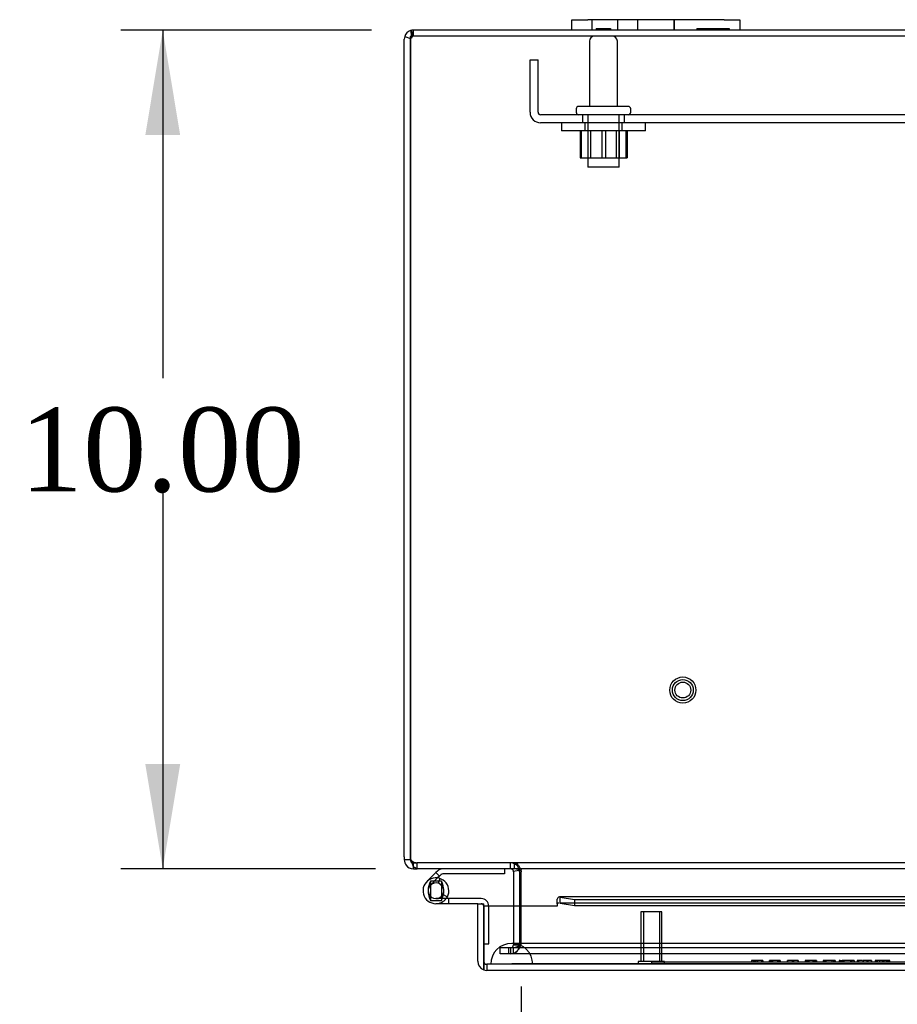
# Model space of a CAD drawing. Header units: inches. Extents: x 1 to 240, y -1 to 159.
# Tile 48 of 65: x 53 to 64, y 135 to 147. Entities that reach past the tile are written whole.
import ezdxf
from ezdxf.enums import TextEntityAlignment as Align
from ezdxf.lldxf.tags import DXFTag

# ---------------------------------------------------------------- set-up
doc = ezdxf.new("R2010")
doc.units = ezdxf.units.IN
doc.header["$MEASUREMENT"] = 0
for name, color, linetype in [('COM40679', 7, 'Continuous'), ('COM48603', 7, 'Continuous'), ('COM70220', 7, 'Continuous'), ('COM70726-4', 7, 'Continuous'), ('Default', 7, 'Continuous'), ('FET07720', 7, 'Continuous'), ('HNG10620-32B', 7, 'Continuous'), ('HNG10620-32C', 7, 'Continuous'), ('HNG10620-32P', 7, 'Continuous'), ('NTS166105', 7, 'Continuous'), ('QLB20184', 7, 'Continuous'), ('STD26089', 7, 'Continuous'), ('STD26258', 7, 'Continuous'), ('WAF25059', 7, 'Continuous')]:
    doc.layers.add(name, color=color, linetype=linetype)
doc.styles.add('SEACAD_Times_New_Roman', font='times.ttf')
tags = doc.linetypes.add('HIDDEN2', pattern=[0.1875, 0.125, -0.0625]).pattern_tags.tags
tags[6:7] = [DXFTag(74, 4), DXFTag(75, 0), DXFTag(340, '0'), DXFTag(46, 0.0), DXFTag(50, 0.0), DXFTag(44, 0.0), DXFTag(45, 0.0)]
tags[4:5] = [DXFTag(74, 4), DXFTag(75, 0), DXFTag(340, '0'), DXFTag(46, 0.0), DXFTag(50, 0.0), DXFTag(44, 0.0), DXFTag(45, 0.0)]
doc.dimstyles.new('HAMMOND_(STH_-_240x160)', dxfattribs={"dimtxt": 1, "dimasz": 1.25, "dimexe": 0.5, "dimexo": 0.5, "dimgap": 0.25, "dimtad": 0, "dimtih": 1, "dimtoh": 1, "dimlfac": 0.125, "dimzin": 0, "dimdsep": 46, "dimtxsty": 'SEACAD_Times_New_Roman', "dimblk1": '_SE_FILLED', "dimblk2": '_SE_FILLED', "dimsah": 1, "dimcen": 0.5, "dimadec": 0, "dimazin": 0, "dimtfac": 0.8, "dimtofl": 0, "dimtmove": 0, "dimatfit": 3, "dimfxl": 1, "dimtolj": 1, "dimtzin": 0, "dimarcsym": 0})

# ---------------------------------------------------------------- blocks, each defined once
blk = doc.blocks.new('SE7')
at = {"layer": 'COM40679', "color": 7, "linetype": 'HIDDEN2'}
for p, q in [((59.301, 145.73), (59.301, 146.355)), ((59.301, 146.355), (59.396, 146.355)), ((59.396, 145.73), (59.396, 146.355)), ((80.176, 145.7), (59.426, 145.7)), ((59.926, 145.7), (59.926, 145.605)), ((60.426, 145.605), (60.426, 145.7)), ((80.176, 145.605), (59.426, 145.605))]:
    blk.add_line(p, q, dxfattribs=at)
for radius in [0.125, 0.03]:
    blk.add_arc((59.426, 145.73), radius, 180, 270, dxfattribs=at)
at = {"layer": 'COM48603', "color": 7, "linetype": 'Continuous'}
for p, q in [((59.623, 136.294), (59.623, 136.349)), ((69.213, 136.374), (59.652, 136.374)), ((59.659, 136.373), (59.832, 136.343)), ((59.659, 136.302), (59.659, 136.373)), ((59.832, 136.343), (69.213, 136.343)), ((59.832, 136.343), (59.832, 136.272)), ((58.676, 136.294), (58.748, 136.294)), ((58.676, 135.607), (58.676, 136.294)), ((58.748, 135.607), (58.748, 136.294)), ((58.748, 136.266), (58.748, 135.607)), ((59.623, 136.266), (58.748, 136.266)), ((59.623, 136.294), (59.623, 136.266)), ((59.659, 136.302), (59.832, 136.272)), ((59.832, 136.272), (69.213, 136.272)), ((58.748, 135.607), (58.748, 135.506)), ((58.748, 135.506), (58.748, 135.607)), ((80.756, 135.499), (58.784, 135.499))]:
    blk.add_line(p, q, dxfattribs=at)
at = {"layer": 'COM48603', "color": 7, "linetype": 'HIDDEN2'}
for p, q in [((79.889, 136.302), (59.652, 136.302)), ((80.756, 135.571), (58.784, 135.571)), ((58.784, 135.571), (58.784, 135.499))]:
    blk.add_line(p, q, dxfattribs=at)
at = {"layer": 'COM48603', "color": 7, "linetype": 'Continuous'}
for centre, radius, start, end in [((59.652, 136.249), 0.0534, 100.0754, 122.4219), ((59.652, 136.249), 0.0534, 82.6265, 90.2336), ((58.784, 135.607), 0.108, 180, 250.5288), ((58.784, 135.607), 0.108, 250.5288, 270)]:
    blk.add_arc(centre, radius, start, end, dxfattribs=at)
at = {"layer": 'COM48603', "color": 7, "linetype": 'HIDDEN2'}
blk.add_arc((58.784, 135.607), 0.036, 180, 270, dxfattribs=at)
blk.add_ellipse((58.784, 135.607), major_axis=(0, 0.036), ratio=0.997813, start_param=1.570796, end_param=3.141593, dxfattribs=at)
at = {"layer": 'COM48603', "color": 7, "linetype": 'Continuous'}
blk.add_ellipse((58.784, 135.607), major_axis=(0, 0.108), ratio=0.997813, start_param=2.801756, end_param=3.141593, dxfattribs=at)
blk.add_open_spline([(59.659, 136.373), (59.653, 136.375), (59.647, 136.375), (59.635, 136.367), (59.629, 136.359), (59.623, 136.349)], degree=3, knots=[0, 0, 0, 0, 0.5, 0.5, 1, 1, 1, 1], dxfattribs=at)
at = {"layer": 'COM70220', "color": 7, "linetype": 'HIDDEN2'}
for p, q in [((59.332, 135.821), (59.082, 135.821)), ((80.27, 135.821), (59.332, 135.821)), ((59.082, 135.575), (58.833, 135.573)), ((58.833, 135.573), (58.833, 135.572)), ((59.332, 135.573), (58.833, 135.573)), ((59.332, 135.572), (58.833, 135.572)), ((59.331, 135.573), (59.082, 135.575)), ((59.332, 135.575), (59.082, 135.575)), ((59.331, 135.572), (59.331, 135.573)), ((80.27, 135.575), (59.332, 135.575)), ((80.27, 135.573), (59.332, 135.573)), ((80.27, 135.572), (59.332, 135.572))]:
    blk.add_line(p, q, dxfattribs=at)
blk.add_arc((59.082, 135.571), 0.25, 0, 180, dxfattribs=at)
at = {"layer": 'COM70726-4', "color": 7, "linetype": 'HIDDEN2'}
for p, q in [((57.894, 146.627), (57.894, 146.678)), ((57.909, 146.637), (57.909, 146.709)), ((81.693, 146.637), (57.909, 146.637)), ((57.909, 136.781), (57.956, 136.781)), ((57.909, 136.743), (57.909, 136.781)), ((57.956, 136.709), (57.956, 136.781)), ((81.646, 136.781), (57.956, 136.781)), ((59.068, 136.709), (59.068, 136.781)), ((59.115, 136.709), (59.115, 136.781)), ((59.168, 136.694), (59.174, 136.695)), ((59.194, 136.681), (59.194, 136.695)), ((59.104, 136.266), (59.104, 135.806)), ((59.176, 136.266), (59.176, 135.806)), ((59.194, 135.806), (59.194, 136.266)), ((58.946, 135.696), (58.946, 135.768)), ((59.023, 135.768), (58.946, 135.768)), ((59.043, 135.768), (59.023, 135.768)), ((59.088, 135.768), (59.043, 135.768)), ((59.043, 135.768), (59.043, 135.696)), ((59.068, 135.768), (59.068, 135.696)), ((80.515, 135.768), (59.088, 135.768)), ((59.101, 135.768), (59.101, 135.696)), ((59.104, 135.806), (59.104, 135.804)), ((59.176, 135.806), (59.104, 135.806)), ((59.104, 135.804), (59.176, 135.804)), ((59.176, 135.806), (59.176, 135.804)), ((59.193, 135.804), (59.194, 135.806)), ((59.023, 135.696), (58.946, 135.696)), ((59.043, 135.696), (59.023, 135.696)), ((59.088, 135.696), (59.043, 135.696)), ((80.515, 135.696), (59.088, 135.696))]:
    blk.add_line(p, q, dxfattribs=at)
at = {"layer": 'COM70726-4', "color": 7, "linetype": 'Continuous'}
for p, q in [((59.801, 146.709), (57.909, 146.709)), ((77.801, 146.709), (61.801, 146.709)), ((57.801, 136.851), (57.801, 146.601)), ((57.806, 146.633), (57.873, 146.612)), ((57.873, 146.601), (57.873, 146.633)), ((57.873, 146.612), (57.873, 146.601)), ((57.873, 136.851), (57.873, 146.601)), ((57.873, 146.601), (57.873, 136.851)), ((57.801, 136.851), (57.801, 136.817)), ((57.873, 136.817), (57.801, 136.817)), ((57.873, 136.817), (57.873, 136.851)), ((57.909, 136.709), (57.909, 136.743)), ((57.909, 136.709), (57.956, 136.709)), ((68.73, 136.709), (57.956, 136.709)), ((59.104, 136.681), (59.168, 136.694)), ((59.104, 136.673), (59.104, 136.266)), ((59.176, 136.673), (59.176, 136.266)), ((59.194, 136.681), (59.194, 136.673)), ((59.194, 136.266), (59.194, 136.673))]:
    blk.add_line(p, q, dxfattribs=at)
for centre, radius, start, end in [((57.909, 146.601), 0.108, 108.1223, 162.8887), ((57.909, 146.601), 0.108, 90, 108.1223), ((58.668, 146.827), 0.802, 188.8062, 192.7764), ((58.671, 146.827), 0.804, 188.7792, 192.7493), ((57.909, 146.601), 0.108, 162.8887, 180), ((57.909, 136.817), 0.108, 180, 216.9906), ((57.973, 136.851), 0.1, 180, 199.4457), ((57.909, 136.817), 0.036, 180, 216.9906), ((58.055, 136.844), 0.178, 188.7341, 211.1626), ((57.909, 136.817), 0.108, 216.9906, 270), ((59.068, 136.673), 0.036, 11.8196, 90), ((59.068, 136.673), 0.036, 0, 11.8196), ((59.105, 136.557), 0.153, 54.1401, 86.0637), ((59.068, 136.673), 0.108, 0, 11.8196)]:
    blk.add_arc(centre, radius, start, end, dxfattribs=at)
at = {"layer": 'COM70726-4', "color": 7, "linetype": 'HIDDEN2'}
for centre, radius, start, end in [((58.671, 146.827), 0.804, 188.7792, 190.4215), ((58.668, 146.827), 0.802, 188.8062, 190.4696), ((58.668, 146.827), 0.802, 192.7764, 194.0612), ((58.671, 146.827), 0.804, 192.7493, 194.0193), ((57.909, 146.601), 0.036, 90, 121.8857), ((57.909, 146.601), 0.036, 162.1888, 180), ((57.909, 146.601), 0.036, 121.8857, 162.1888), ((57.926, 136.845), 0.0541, 210.2275, 244.6436), ((57.909, 136.817), 0.036, 216.9906, 270), ((57.96, 136.901), 0.119, 241.5722, 268.4858), ((59.068, 136.673), 0.108, 11.8196, 90), ((59.068, 135.804), 0.108, 270, 0), ((59.068, 135.804), 0.036, 270, 0)]:
    blk.add_arc(centre, radius, start, end, dxfattribs=at)
at = {"layer": 'COM70726-4', "color": 7, "linetype": 'Continuous'}
blk.add_ellipse((57.909, 146.601), major_axis=(0, -0.108), ratio=0.996907, start_param=3.141593, end_param=3.457887, dxfattribs=at)
at = {"layer": 'COM70726-4', "color": 7, "linetype": 'HIDDEN2'}
for major_axis, start_param, end_param in [((0, -0.036), 3.141593, 3.698102), ((0, 0.036), 1.259933, 1.570796)]:
    blk.add_ellipse((57.909, 146.601), major_axis=major_axis, ratio=0.996907, start_param=start_param, end_param=end_param, dxfattribs=at)
at = {"layer": 'COM70726-4', "color": 7, "linetype": 'Continuous'}
for points, knots in [([(57.873, 146.633), (57.877, 146.636), (57.88, 146.639), (57.885, 146.647), (57.887, 146.651), (57.891, 146.658), (57.892, 146.662), (57.893, 146.67), (57.894, 146.673), (57.894, 146.683), (57.893, 146.689), (57.889, 146.696), (57.887, 146.698), (57.882, 146.702), (57.879, 146.703), (57.876, 146.704)], [0, 0, 0, 0, 0.125, 0.125, 0.25, 0.25, 0.375, 0.375, 0.5, 0.5, 0.75, 0.75, 0.875, 0.875, 1, 1, 1, 1]), ([(57.956, 136.709), (57.947, 136.709), (57.939, 136.713), (57.921, 136.728), (57.912, 136.739), (57.903, 136.752)], [0, 0, 0, 0, 0.5, 0.5, 1, 1, 1, 1])]:
    blk.add_open_spline(points, degree=3, knots=knots, dxfattribs=at)
at = {"layer": 'COM70726-4', "color": 7, "linetype": 'HIDDEN2'}
for points, knots in [([(57.875, 146.612), (57.878, 146.613), (57.881, 146.614), (57.886, 146.617), (57.889, 146.619), (57.892, 146.622), (57.894, 146.625), (57.894, 146.629), (57.892, 146.631), (57.89, 146.632)], [0, 0, 0, 0, 0.25, 0.25, 0.5, 0.5, 0.75, 0.75, 1, 1, 1, 1]), ([(59.115, 136.781), (59.122, 136.781), (59.129, 136.779), (59.142, 136.771), (59.148, 136.765), (59.162, 136.749), (59.168, 136.74), (59.181, 136.719), (59.188, 136.708), (59.194, 136.695)], [0, 0, 0, 0, 0.25, 0.25, 0.5, 0.5, 0.75, 0.75, 1, 1, 1, 1]), ([(59.193, 135.804), (59.185, 135.79), (59.177, 135.776), (59.162, 135.75), (59.155, 135.738), (59.139, 135.718), (59.132, 135.71), (59.117, 135.699), (59.109, 135.696), (59.101, 135.696)], [0, 0, 0, 0, 0.25, 0.25, 0.5, 0.5, 0.75, 0.75, 1, 1, 1, 1]), ([(59.193, 135.804), (59.177, 135.795), (59.162, 135.786), (59.132, 135.772), (59.117, 135.768), (59.101, 135.768)], [0, 0, 0, 0, 0.5, 0.5, 1, 1, 1, 1])]:
    blk.add_open_spline(points, degree=3, knots=knots, dxfattribs=at)
at = {"layer": 'FET07720', "color": 7, "linetype": 'Continuous'}
for p, q in [((59.801, 146.834), (59.989, 146.834)), ((59.801, 146.709), (59.801, 146.834)), ((61.614, 146.834), (59.989, 146.834)), ((61.614, 146.834), (61.801, 146.834)), ((61.801, 146.834), (61.801, 146.709)), ((59.989, 146.709), (59.801, 146.709)), ((61.614, 146.709), (59.989, 146.709)), ((61.801, 146.709), (61.614, 146.709))]:
    blk.add_line(p, q, dxfattribs=at)
at = {"layer": 'FET07720', "color": 7, "linetype": 'HIDDEN2'}
for p, q in [((60.036, 146.834), (60.036, 146.709)), ((60.348, 146.709), (60.348, 146.834)), ((60.583, 146.834), (60.583, 146.709)), ((60.583, 146.834), (60.583, 146.709)), ((61.019, 146.834), (61.019, 146.709)), ((61.02, 146.709), (61.02, 146.834)), ((60.091, 146.729), (60.091, 146.709)), ((60.091, 146.729), (60.21, 146.729)), ((60.12, 146.729), (60.12, 146.709)), ((60.207, 146.729), (60.207, 146.709)), ((60.21, 146.729), (60.21, 146.709)), ((60.21, 146.729), (60.227, 146.729)), ((60.227, 146.729), (60.227, 146.709)), ((60.227, 146.729), (60.262, 146.729)), ((60.262, 146.729), (60.262, 146.709)), ((61.291, 146.729), (61.291, 146.709)), ((61.291, 146.729), (61.414, 146.729)), ((61.356, 146.729), (61.356, 146.709)), ((61.4, 146.729), (61.4, 146.709)), ((61.414, 146.729), (61.414, 146.709)), ((61.414, 146.729), (61.523, 146.729)), ((61.445, 146.729), (61.445, 146.709)), ((61.454, 146.729), (61.454, 146.709)), ((61.514, 146.729), (61.514, 146.709)), ((61.523, 146.729), (61.523, 146.709)), ((61.523, 146.729), (61.568, 146.729)), ((61.554, 146.729), (61.554, 146.709)), ((61.568, 146.729), (61.568, 146.709)), ((61.568, 146.729), (61.676, 146.729)), ((61.612, 146.729), (61.612, 146.709)), ((61.676, 146.729), (61.676, 146.709))]:
    blk.add_line(p, q, dxfattribs=at)
at = {"layer": 'HNG10620-32B', "color": 7, "linetype": 'Continuous'}
for p, q in [((58.178, 136.666), (58.07, 136.557)), ((58.196, 136.683), (58.178, 136.666)), ((58.178, 136.666), (58.221, 136.623)), ((58.994, 136.709), (58.994, 136.649)), ((58.221, 136.623), (58.198, 136.601)), ((58.239, 136.641), (58.221, 136.623)), ((58.994, 136.649), (58.259, 136.649))]:
    blk.add_line(p, q, dxfattribs=at)
at = {"layer": 'HNG10620-32B', "color": 7, "linetype": 'HIDDEN2'}
for p, q in [((58.198, 136.601), (58.112, 136.514)), ((58.224, 136.595), (58.206, 136.538))]:
    blk.add_line(p, q, dxfattribs=at)
at = {"layer": 'HNG10620-32B', "color": 7, "linetype": 'Continuous'}
for centre, radius, start, end in [((58.259, 136.62), 0.089, 90, 135), ((58.259, 136.62), 0.029, 90, 135), ((58.178, 136.448), 0.154, 322.4281, 332.1819)]:
    blk.add_arc(centre, radius, start, end, dxfattribs=at)
at = {"layer": 'HNG10620-32B', "color": 7, "linetype": 'HIDDEN2'}
blk.add_arc((58.178, 136.448), 0.154, 270, 322.4281, dxfattribs=at)
at = {"layer": 'HNG10620-32C', "color": 7, "linetype": 'Continuous'}
for p, q in [((58.719, 136.354), (58.178, 136.354)), ((58.314, 136.376), (58.261, 136.404)), ((58.676, 136.294), (58.178, 136.294)), ((58.748, 135.814), (58.748, 135.814))]:
    blk.add_line(p, q, dxfattribs=at)
at = {"layer": 'HNG10620-32C', "color": 7, "linetype": 'HIDDEN2'}
for p, q in [((58.332, 136.294), (58.332, 136.354)), ((58.808, 135.814), (58.808, 136.265)), ((58.748, 135.814), (58.808, 135.814))]:
    blk.add_line(p, q, dxfattribs=at)
at = {"layer": 'HNG10620-32C', "color": 7, "linetype": 'Continuous'}
for centre, radius, start, end in [((58.178, 136.448), 0.154, 332.1819, 270), ((58.178, 136.448), 0.0938, 332.1819, 270), ((58.719, 136.265), 0.089, 0, 90)]:
    blk.add_arc(centre, radius, start, end, dxfattribs=at)
at = {"layer": 'HNG10620-32C', "color": 7, "linetype": 'HIDDEN2'}
blk.add_arc((58.719, 136.265), 0.029, 0, 90, dxfattribs=at)
at = {"layer": 'HNG10620-32P', "color": 7, "linetype": 'Continuous'}
for p, q in [((58.113, 136.563), (58.113, 136.333)), ((58.243, 136.563), (58.113, 136.563)), ((58.243, 136.563), (58.243, 136.333)), ((58.113, 136.333), (58.243, 136.333))]:
    blk.add_line(p, q, dxfattribs=at)
at = {"layer": 'HNG10620-32P', "color": 7, "linetype": 'HIDDEN2'}
for centre, radius, start, end in [((58.347, 136.444), 0.262, 152.9012, 179.0261), ((58.01, 136.444), 0.262, 0.9722, 27.1006), ((58.347, 136.453), 0.262, 180.9722, 207.1004), ((58.01, 136.453), 0.262, 348.7205, 359.0262), ((58.178, 136.448), 0.0938, 270, 332.1819), ((58.01, 136.453), 0.262, 332.9006, 337.9001)]:
    blk.add_arc(centre, radius, start, end, dxfattribs=at)
at = {"layer": 'HNG10620-32P', "color": 7, "linetype": 'Continuous'}
blk.add_arc((58.01, 136.453), 0.262, 337.9001, 348.7205, dxfattribs=at)
at = {"layer": 'NTS166105', "color": 7, "linetype": 'HIDDEN2'}
for p, q in [((59.898, 145.509), (59.898, 145.189)), ((59.911, 145.509), (59.911, 145.189)), ((59.989, 145.509), (59.989, 145.189)), ((60.023, 145.509), (60.023, 145.189)), ((60.156, 145.509), (60.156, 145.189)), ((60.199, 145.509), (60.199, 145.189)), ((60.33, 145.189), (60.33, 145.509)), ((60.364, 145.509), (60.364, 145.189)), ((60.442, 145.509), (60.442, 145.189)), ((60.457, 145.509), (60.457, 145.189)), ((59.898, 145.189), (60.156, 145.189)), ((60.156, 145.189), (60.442, 145.189)), ((60.442, 145.189), (60.457, 145.189))]:
    blk.add_line(p, q, dxfattribs=at)
at = {"layer": 'QLB20184', "color": 7, "linetype": 'HIDDEN2'}
for p, q in [((60.748, 135.601), (61.123, 135.601)), ((60.748, 135.601), (60.748, 135.571)), ((61.123, 135.601), (64.373, 135.601)), ((61.943, 135.618), (61.943, 135.616)), ((61.952, 135.616), (61.943, 135.616)), ((61.943, 135.616), (61.943, 135.601)), ((61.943, 135.601), (61.943, 135.599)), ((61.945, 135.616), (61.945, 135.601)), ((61.965, 135.616), (61.952, 135.616)), ((61.995, 135.616), (61.965, 135.616)), ((61.965, 135.616), (61.965, 135.601)), ((61.979, 135.616), (61.979, 135.601)), ((61.987, 135.616), (61.987, 135.601)), ((62.076, 135.616), (61.995, 135.616)), ((61.995, 135.616), (61.995, 135.601)), ((62.014, 135.616), (62.014, 135.601)), ((62.017, 135.599), (62.017, 135.618)), ((62.061, 135.616), (62.061, 135.601)), ((62.076, 135.616), (62.076, 135.601)), ((62.154, 135.618), (62.154, 135.599)), ((62.157, 135.618), (62.157, 135.599)), ((62.284, 135.616), (62.157, 135.616)), ((62.167, 135.616), (62.167, 135.601)), ((62.168, 135.616), (62.168, 135.601)), ((62.172, 135.616), (62.172, 135.601)), ((62.173, 135.616), (62.173, 135.601)), ((62.183, 135.616), (62.183, 135.601)), ((62.186, 135.616), (62.186, 135.601)), ((62.191, 135.616), (62.191, 135.601)), ((62.25, 135.616), (62.25, 135.601)), ((62.255, 135.616), (62.255, 135.601)), ((62.255, 135.616), (62.255, 135.601)), ((62.258, 135.616), (62.258, 135.601)), ((62.268, 135.616), (62.268, 135.601)), ((62.269, 135.599), (62.269, 135.618)), ((62.273, 135.599), (62.273, 135.618)), ((62.274, 135.616), (62.274, 135.601)), ((62.278, 135.616), (62.278, 135.601)), ((62.284, 135.599), (62.284, 135.618)), ((62.287, 135.599), (62.287, 135.618)), ((62.367, 135.618), (62.367, 135.599)), ((62.377, 135.616), (62.37, 135.616)), ((62.37, 135.616), (62.37, 135.601)), ((62.427, 135.616), (62.377, 135.616)), ((62.494, 135.616), (62.427, 135.616)), ((62.427, 135.616), (62.427, 135.601)), ((62.442, 135.616), (62.442, 135.601)), ((62.493, 135.616), (62.492, 135.616)), ((62.5, 135.616), (62.494, 135.616)), ((62.494, 135.616), (62.494, 135.601)), ((62.499, 135.616), (62.499, 135.601)), ((62.5, 135.616), (62.5, 135.601)), ((62.5, 135.616), (62.5, 135.601)), ((62.502, 135.599), (62.502, 135.618)), ((62.502, 135.599), (62.502, 135.618)), ((62.585, 135.616), (62.581, 135.616)), ((62.581, 135.616), (62.581, 135.601)), ((62.594, 135.616), (62.585, 135.616)), ((62.585, 135.616), (62.585, 135.601)), ((62.605, 135.616), (62.594, 135.616)), ((62.594, 135.616), (62.594, 135.601)), ((62.596, 135.616), (62.596, 135.601)), ((62.602, 135.616), (62.602, 135.601)), ((62.604, 135.616), (62.604, 135.601)), ((62.624, 135.616), (62.605, 135.616)), ((62.605, 135.616), (62.605, 135.601)), ((62.61, 135.616), (62.61, 135.601)), ((62.615, 135.616), (62.615, 135.601)), ((62.693, 135.616), (62.624, 135.616)), ((62.624, 135.616), (62.624, 135.601)), ((62.626, 135.616), (62.626, 135.601)), ((62.672, 135.616), (62.672, 135.601)), ((62.682, 135.616), (62.682, 135.601)), ((62.692, 135.616), (62.692, 135.601)), ((62.716, 135.616), (62.693, 135.616)), ((62.695, 135.616), (62.695, 135.601)), ((62.701, 135.616), (62.701, 135.601)), ((62.703, 135.616), (62.703, 135.601)), ((62.712, 135.616), (62.712, 135.601)), ((62.716, 135.616), (62.716, 135.601)), ((62.798, 135.618), (62.798, 135.599)), ((62.798, 135.616), (62.798, 135.601)), ((62.818, 135.616), (62.798, 135.616)), ((62.8, 135.616), (62.8, 135.601)), ((62.802, 135.616), (62.802, 135.601)), ((62.811, 135.616), (62.811, 135.601)), ((62.813, 135.618), (62.813, 135.599)), ((62.813, 135.616), (62.813, 135.601)), ((62.813, 135.616), (62.813, 135.601)), ((62.898, 135.616), (62.818, 135.616)), ((62.818, 135.616), (62.818, 135.601)), ((62.828, 135.616), (62.828, 135.601)), ((62.932, 135.616), (62.898, 135.616)), ((62.898, 135.616), (62.898, 135.601)), ((62.899, 135.616), (62.899, 135.601)), ((62.918, 135.616), (62.918, 135.601)), ((62.921, 135.616), (62.921, 135.601)), ((62.925, 135.616), (62.925, 135.601)), ((62.932, 135.599), (62.932, 135.618)), ((62.94, 135.616), (62.937, 135.616)), ((62.94, 135.616), (62.94, 135.601)), ((62.989, 135.618), (62.989, 135.599)), ((63, 135.616), (62.989, 135.616)), ((62.996, 135.616), (62.996, 135.601)), ((63, 135.616), (63, 135.601)), ((63.004, 135.618), (63.004, 135.599)), ((63.005, 135.618), (63.005, 135.599)), ((63.005, 135.616), (63.022, 135.616)), ((63.01, 135.616), (63.01, 135.601)), ((63.012, 135.616), (63.012, 135.601)), ((63.018, 135.616), (63.018, 135.601)), ((63.02, 135.618), (63.02, 135.599)), ((63.066, 135.616), (63.022, 135.616)), ((63.022, 135.616), (63.022, 135.601)), ((63.026, 135.616), (63.026, 135.601)), ((63.034, 135.616), (63.034, 135.601)), ((63.042, 135.616), (63.042, 135.601)), ((63.158, 135.616), (63.066, 135.616)), ((63.124, 135.616), (63.124, 135.601)), ((63.139, 135.616), (63.139, 135.601)), ((63.166, 135.616), (63.158, 135.616)), ((63.166, 135.616), (63.166, 135.601)), ((63.168, 135.599), (63.168, 135.618)), ((63.218, 135.616), (63.204, 135.616)), ((63.204, 135.616), (63.204, 135.601)), ((63.267, 135.616), (63.218, 135.616)), ((63.218, 135.616), (63.218, 135.601)), ((63.271, 135.618), (63.271, 135.599)), ((63.281, 135.616), (63.273, 135.616)), ((63.273, 135.616), (63.273, 135.601)), ((63.365, 135.616), (63.281, 135.616)), ((63.316, 135.616), (63.316, 135.601)), ((63.33, 135.616), (63.33, 135.601)), ((63.373, 135.616), (63.365, 135.616)), ((63.373, 135.616), (63.373, 135.601)), ((63.375, 135.599), (63.375, 135.618)), ((63.415, 135.618), (63.415, 135.599)), ((63.415, 135.618), (63.415, 135.599)), ((63.442, 135.616), (63.415, 135.616)), ((63.417, 135.616), (63.417, 135.601)), ((63.468, 135.616), (63.429, 135.616)), ((63.429, 135.616), (63.429, 135.601)), ((63.43, 135.616), (63.43, 135.601)), ((63.433, 135.616), (63.433, 135.601)), ((63.441, 135.616), (63.441, 135.601)), ((63.566, 135.616), (63.442, 135.616)), ((63.442, 135.616), (63.442, 135.601)), ((63.468, 135.616), (63.468, 135.601)), ((63.502, 135.616), (63.502, 135.601)), ((63.518, 135.616), (63.518, 135.601)), ((63.522, 135.616), (63.522, 135.601)), ((63.522, 135.616), (63.522, 135.601)), ((63.547, 135.616), (63.547, 135.601)), ((63.555, 135.616), (63.555, 135.601)), ((63.555, 135.616), (63.555, 135.601)), ((63.557, 135.616), (63.557, 135.601)), ((63.559, 135.599), (63.559, 135.618)), ((63.593, 135.616), (63.566, 135.616)), ((63.566, 135.616), (63.566, 135.601)), ((63.572, 135.616), (63.572, 135.601)), ((63.578, 135.599), (63.578, 135.618)), ((63.593, 135.599), (63.593, 135.618))]:
    blk.add_line(p, q, dxfattribs=at)
at = {"layer": 'STD26089', "color": 7, "linetype": 'HIDDEN2'}
for p, q in [((60.01, 146.577), (60.01, 145.8)), ((60.342, 145.8), (60.342, 146.577)), ((59.851, 145.77), (59.851, 145.73)), ((60.471, 145.8), (59.881, 145.8)), ((59.989, 145.7), (59.989, 145.075)), ((60.364, 145.075), (60.364, 145.7)), ((60.501, 145.73), (60.501, 145.77)), ((60.364, 145.075), (59.989, 145.075))]:
    blk.add_line(p, q, dxfattribs=at)
for centre, radius, start, end in [((60.07, 146.577), 0.06, 90, 180), ((60.282, 146.577), 0.06, 0, 90), ((59.881, 145.77), 0.03, 90, 180), ((59.881, 145.73), 0.03, 180, 270), ((60.471, 145.77), 0.03, 0, 90), ((60.471, 145.73), 0.03, 270, 0)]:
    blk.add_arc(centre, radius, start, end, dxfattribs=at)
at = {"layer": 'STD26258', "color": 7, "linetype": 'HIDDEN2'}
for p, q in [((60.873, 136.196), (60.623, 136.196)), ((60.623, 136.196), (60.623, 135.603)), ((60.654, 136.196), (60.654, 135.603)), ((60.843, 136.196), (60.843, 135.603)), ((60.873, 135.603), (60.873, 136.196)), ((60.905, 135.603), (60.592, 135.603)), ((60.592, 135.603), (60.592, 135.571)), ((60.905, 135.571), (60.905, 135.603))]:
    blk.add_line(p, q, dxfattribs=at)
for radius in [0.156, 0.125, 0.0944]:
    blk.add_circle((61.123, 138.841), radius, dxfattribs=at)
at = {"layer": 'WAF25059', "color": 7, "linetype": 'HIDDEN2'}
for p, q in [((59.676, 145.605), (59.676, 145.509)), ((59.954, 145.605), (59.954, 145.509)), ((60.399, 145.509), (60.399, 145.605)), ((60.676, 145.509), (60.676, 145.605)), ((60.676, 145.509), (59.676, 145.509))]:
    blk.add_line(p, q, dxfattribs=at)
blk = doc.blocks.new('DMBLK2307')
at = {"layer": 'Default', "linetype": 'Continuous'}
for points in [[(54.712, 145.459), (55.128, 145.459), (54.92, 146.709)], [(54.712, 137.959), (54.92, 136.709), (55.128, 137.959)]]:
    blk.add_hatch(color=7, dxfattribs=at).paths.add_polyline_path(points)
at = {"layer": 'Default', "color": 7, "linetype": 'Continuous'}
for p, q in [((57.409, 146.709), (54.42, 146.709)), ((54.92, 146.709), (54.92, 142.559)), ((54.92, 141.209), (54.92, 136.709)), ((57.456, 136.709), (54.42, 136.709))]:
    blk.add_line(p, q, dxfattribs=at)
at = {"layer": 'Default', "color": 7, "linetype": 'Continuous', "style": 'SEACAD_Times_New_Roman'}
blk.add_text('10.00', height=1, dxfattribs=at).set_placement((53.214, 142.209), align=Align.TOP_LEFT)
blk = doc.blocks.new('_SE_FILLED')
at = {"color": 0}
blk.add_line((0, 0), (-1, 0), dxfattribs=at)
blk.add_solid([(0, 0), (-1, -0.1665), (-1, 0.1665), (0, 0)], dxfattribs=at)
blk = doc.blocks.new('DMBLK2326')
at = {"layer": 'Default', "linetype": 'Continuous'}
for points in [[(60.444, 132.53), (60.444, 132.946), (59.194, 132.738)], [(79.158, 132.53), (80.408, 132.738), (79.158, 132.946)]]:
    blk.add_hatch(color=7, dxfattribs=at).paths.add_polyline_path(points)
at = {"layer": 'Default', "color": 7, "linetype": 'Continuous'}
for p, q in [((59.194, 135.306), (59.194, 132.238)), ((80.408, 135.306), (80.408, 132.238)), ((59.194, 132.738), (66.205, 132.738)), ((73.398, 132.738), (80.408, 132.738))]:
    blk.add_line(p, q, dxfattribs=at)
at = {"layer": 'Default', "color": 7, "linetype": 'Continuous', "style": 'SEACAD_Times_New_Roman'}
for s, p in [('21.21', (68.095, 133.238)), ('DOOR', (67.704, 131.738)), ('OPENING', (66.555, 130.238))]:
    blk.add_text(s, height=1, dxfattribs=at).set_placement(p, align=Align.TOP_LEFT)

msp = doc.modelspace()

# ---------------------------------------------------------------- block references
at = {"layer": 'Default'}
msp.add_blockref('SE7', (0, 0), dxfattribs=at)

# ---------------------------------------------------------------- dimensions: what is measured, and where the dimension line sits
at = {"layer": 'Default', "color": 7, "linetype": 'Continuous'}
for base, p1, p2, angle, text, picture, middle in [((54.92, 146.709), (57.909, 146.709), (57.956, 136.709), 270.2694, '\\A1;<>', 'DMBLK2307', (54.92, 141.709)), ((59.194, 132.738), (59.194, 136.673), (80.408, 136.673), 0, '\\A1;<>\\PDOOR\\XOPENING', 'DMBLK2326', (69.801, 132.738))]:
    dim = msp.add_linear_dim(base=base, p1=p1, p2=p2, angle=angle, text=text, dimstyle='HAMMOND_(STH_-_240x160)', override={"dimlfac": 1}, dxfattribs=at)
    dim.commit()
    dim.dimension.update_dxf_attribs({"geometry": picture, "text_midpoint": middle, "dimtype": 161})

doc.saveas('drawing.dxf')
